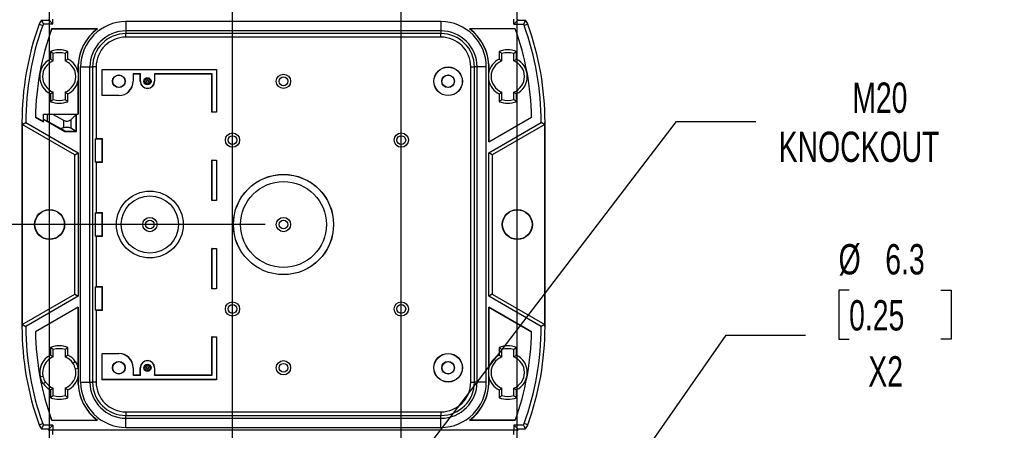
# Model space of a CAD drawing. Header units: millimetres. Extents: x 19 to 819, y 19 to 629.
# Tile 11 of 18: x 123 to 329, y 373 to 459. Entities that reach past the tile are written whole.
import ezdxf

# ---------------------------------------------------------------- set-up
doc = ezdxf.new("R2010")
doc.units = ezdxf.units.MM
doc.header["$LTSCALE"] = 3
doc.linetypes.add('SLD-Solid', pattern=[0])
doc.layers.add('DIMENSIONS', color=140, linetype='SLD-Solid', lineweight=25)
doc.styles.add('SLDTEXTSTYLE0', font='TXT', dxfattribs={"width": 0.7})
doc.dimstyles.new('SLDDIMSTYLE2', dxfattribs={"dimtxt": 6.474023, "dimasz": 9.906, "dimexe": 0, "dimexo": 0.0625, "dimgap": 1.618506, "dimtad": 0, "dimtih": 1, "dimtoh": 1, "dimdec": 1, "dimrnd": 1e-09, "dimzin": 4, "dimdsep": 46, "dimtxsty": 'SLDTEXTSTYLE0', "dimsah": 1, "dimcen": 0.09, "dimadec": 0, "dimazin": 1, "dimtfac": 1, "dimtdec": 1, "dimtofl": 0, "dimtmove": 0, "dimatfit": 3, "dimfxl": 0, "dimfrac": 2, "dimtolj": 1, "dimtzin": 12, "dimarcsym": 0})
doc.dimstyles.new('SLDDIMSTYLE3', dxfattribs={"dimtxt": 6.474023, "dimasz": 9.906, "dimexe": 0, "dimexo": 0.0625, "dimgap": 1.618506, "dimtad": 0, "dimtih": 1, "dimtoh": 1, "dimdec": 1, "dimrnd": 1e-09, "dimzin": 12, "dimdsep": 46, "dimtxsty": 'SLDTEXTSTYLE0', "dimsah": 1, "dimcen": 0, "dimadec": 0, "dimazin": 3, "dimtfac": 1, "dimtdec": 1, "dimtofl": 0, "dimtmove": 0, "dimatfit": 3, "dimfxl": 0, "dimfrac": 2, "dimtolj": 1, "dimtzin": 12, "dimarcsym": 0})
doc.dimstyles.new('SLDDIMSTYLE4', dxfattribs={"dimtxt": 6.474023, "dimasz": 9.906, "dimexe": 0, "dimexo": 0.0625, "dimgap": 1.618506, "dimtad": 0, "dimtih": 1, "dimtoh": 1, "dimdec": 1, "dimrnd": 1e-09, "dimzin": 12, "dimdsep": 46, "dimtxsty": 'SLDTEXTSTYLE0', "dimsah": 1, "dimcen": 0, "dimadec": 0, "dimazin": 3, "dimtfac": 1, "dimtdec": 1, "dimtofl": 0, "dimtmove": 0, "dimatfit": 3, "dimfxl": 0, "dimfrac": 2, "dimtolj": 1, "dimtzin": 12, "dimarcsym": 0})
doc.dimstyles.new('SLDDIMSTYLE5', dxfattribs={"dimtxt": 6.474023, "dimasz": 9.906, "dimexe": 0, "dimexo": 0.0625, "dimgap": 1.618506, "dimtad": 0, "dimtih": 1, "dimtoh": 1, "dimdec": 1, "dimrnd": 1e-09, "dimzin": 12, "dimdsep": 46, "dimtxsty": 'SLDTEXTSTYLE0', "dimsah": 1, "dimcen": 0.09, "dimadec": 0, "dimazin": 3, "dimtfac": 1, "dimtdec": 1, "dimtmove": 0, "dimatfit": 0, "dimfxl": 0, "dimfrac": 2, "dimtolj": 1, "dimtzin": 12, "dimarcsym": 0})

# ---------------------------------------------------------------- blocks, each defined once
blk = doc.blocks.new('_D_3')
at = {"layer": 'DIMENSIONS'}
for p, q in [((183.65, 337.64), (260.51, 438.04)), ((260.51, 438.04), (277.18, 438.04))]:
    blk.add_line(p, q, dxfattribs=at)
blk.add_solid([(183.65, 337.64), (190.88, 344.58), (188.46, 346.43)], dxfattribs=at)
at = {"layer": 'DIMENSIONS', "char_height": 6.35, "attachment_point": 1, "style": 'SLDTEXTSTYLE0'}
for s, insert in [('M20', (297.36, 446.23)), ('KNOCKOUT', (281.94, 435.94))]:
    blk.add_mtext(s, dxfattribs=dict(at, insert=insert))
blk = doc.blocks.new('_D_4')
at = {"layer": 'DIMENSIONS'}
for p, q in [((129.18, 339.99), (129.18, 604.51)), ((227.18, 339.99), (227.18, 604.51)), ((129.18, 594.99), (166.79, 594.99)), ((175.56, 594.99), (173.39, 594.99)), ((173.39, 594.99), (173.39, 584.7)), ((194.8, 594.99), (196.98, 594.99)), ((196.98, 594.99), (196.98, 584.7)), ((227.18, 594.99), (203.57, 594.99)), ((173.39, 584.7), (175.56, 584.7)), ((196.98, 584.7), (194.8, 584.7))]:
    blk.add_line(p, q, dxfattribs=at)
for points in [[(129.18, 594.99), (139.09, 593.47), (139.09, 596.51)], [(227.18, 594.99), (217.27, 596.51), (217.27, 593.47)]]:
    blk.add_solid(points, dxfattribs=at)
at = {"layer": 'DIMENSIONS', "char_height": 6.35, "attachment_point": 1, "style": 'SLDTEXTSTYLE0'}
for s, insert in [('98.0', (175.56, 604.62)), ('3.86', (175.56, 592.89))]:
    blk.add_mtext(s, dxfattribs=dict(at, insert=insert))
blk = doc.blocks.new('_D_6')
at = {"layer": 'DIMENSIONS'}
for p, q in [((296.7, 402.75), (294.52, 402.75)), ((294.52, 402.75), (294.52, 392.46)), ((315.93, 402.75), (318.11, 402.75)), ((318.11, 402.75), (318.11, 392.46)), ((228.98, 333.08), (270.92, 393.35)), ((270.92, 393.35), (287.59, 393.35)), ((294.52, 392.46), (296.7, 392.46)), ((318.11, 392.46), (315.93, 392.46))]:
    blk.add_line(p, q, dxfattribs=at)
blk.add_solid([(228.98, 333.08), (235.89, 340.34), (233.39, 342.08)], dxfattribs=at)
at = {"layer": 'DIMENSIONS', "char_height": 6.35, "attachment_point": 1, "style": 'SLDTEXTSTYLE0'}
for s, insert in [('%%c', (294.5, 412.39)), ('6.3', (304.28, 412.39)), ('0.25', (296.7, 400.65)), ('X2', (300.72, 388.91))]:
    blk.add_mtext(s, dxfattribs=dict(at, insert=insert))
blk = doc.blocks.new('_D_7')
at = {"layer": 'DIMENSIONS'}
for p, q in [((167.5, 320.66), (167.5, 578.99)), ((202.86, 320.66), (202.86, 578.99)), ((167.5, 569.46), (148.45, 569.46)), ((175.56, 569.46), (173.39, 569.46)), ((173.39, 569.46), (173.39, 559.17)), ((194.8, 569.46), (196.98, 569.46)), ((196.98, 569.46), (196.98, 559.17)), ((202.86, 569.46), (221.91, 569.46)), ((173.39, 559.17), (175.56, 559.17)), ((196.98, 559.17), (194.8, 559.17))]:
    blk.add_line(p, q, dxfattribs=at)
for points in [[(167.5, 569.46), (157.6, 570.99), (157.6, 567.94)], [(202.86, 569.46), (212.76, 567.94), (212.76, 570.99)]]:
    blk.add_solid(points, dxfattribs=at)
at = {"layer": 'DIMENSIONS', "char_height": 6.35, "attachment_point": 1, "style": 'SLDTEXTSTYLE0'}
for s, insert in [('35.4', (175.56, 579.1)), ('1.39', (175.56, 567.36))]:
    blk.add_mtext(s, dxfattribs=dict(at, insert=insert))
blk = doc.blocks.new('_D_9')
at = {"layer": 'DIMENSIONS'}
for p, q in [((174.37, 416.49), (73.97, 416.49)), ((83.49, 416.49), (83.49, 386.98)), ((73.87, 375.25), (71.7, 375.25)), ((71.7, 375.25), (71.7, 364.96)), ((93.11, 375.25), (95.29, 375.25)), ((95.29, 375.25), (95.29, 364.96)), ((71.7, 364.96), (73.87, 364.96)), ((83.49, 330.49), (83.49, 363.51)), ((95.29, 364.96), (93.11, 364.96)), ((174.37, 330.49), (73.97, 330.49))]:
    blk.add_line(p, q, dxfattribs=at)
for points in [[(83.49, 416.49), (81.97, 406.58), (85.02, 406.58)], [(83.49, 330.49), (85.02, 340.4), (81.97, 340.4)]]:
    blk.add_solid(points, dxfattribs=at)
at = {"layer": 'DIMENSIONS', "char_height": 6.35, "attachment_point": 1, "style": 'SLDTEXTSTYLE0'}
for s, insert in [('86.0', (73.87, 384.88)), ('3.39', (73.87, 373.14))]:
    blk.add_mtext(s, dxfattribs=dict(at, insert=insert))

msp = doc.modelspace()

# ---------------------------------------------------------------- linework, layer by layer
for p, q in [((126.97, 458.44), (127.73, 458.17)), ((127.46, 459.29), (129.08, 459.29)), ((129.88, 458.49), (127.88, 458.49)), ((129.08, 459.29), (129.08, 459.49)), ((129.08, 459.29), (129.88, 458.49)), ((129.88, 458.49), (129.88, 459.49)), ((145.18, 458.99), (145.18, 457.06)), ((211.18, 458.99), (145.18, 458.99)), ((211.18, 458.99), (211.18, 457.06)), ((226.48, 458.49), (226.48, 459.49)), ((226.48, 458.49), (227.28, 459.29)), ((226.48, 458.49), (228.48, 458.49)), ((227.28, 459.29), (227.28, 459.49)), ((227.28, 459.29), (228.9, 459.29)), ((229.39, 458.44), (228.63, 458.17)), ((139.18, 457.49), (129.61, 457.49)), ((129.61, 457.47), (129.61, 457.49)), ((129.61, 457.47), (139.13, 457.47)), ((211.18, 457.06), (145.18, 457.06)), ((145.18, 457.06), (145.18, 456.49)), ((211.18, 456.49), (145.18, 456.49)), ((145.18, 455.74), (145.18, 456.49)), ((211.18, 457.06), (211.18, 456.49)), ((211.18, 455.74), (211.18, 456.49)), ((226.75, 457.49), (217.18, 457.49)), ((226.75, 457.47), (217.23, 457.47)), ((226.75, 457.47), (226.75, 457.49)), ((211.18, 455.74), (145.18, 455.74)), ((129.35, 452.76), (129.35, 451.14)), ((129.94, 450.75), (129.94, 452.32)), ((132.41, 452.32), (132.41, 450.75)), ((133.01, 451.14), (133.01, 452.76)), ((223.35, 452.76), (223.35, 451.14)), ((223.94, 450.75), (223.94, 452.32)), ((226.41, 452.32), (226.41, 450.75)), ((227.01, 451.14), (227.01, 452.76)), ((135.17, 448.33), (135.17, 450)), ((221.18, 450), (221.18, 448.31)), ((135.18, 449.49), (135.18, 439.59)), ((135.67, 449.49), (137.61, 449.49)), ((135.67, 383.49), (135.67, 449.49)), ((137.61, 449.49), (138.18, 449.49)), ((137.61, 383.49), (137.61, 449.49)), ((138.18, 449.49), (138.18, 383.49)), ((138.93, 449.49), (138.18, 449.49)), ((138.93, 449.49), (138.93, 434.49)), ((140.21, 448.96), (140.18, 448.99)), ((140.18, 448.99), (164.18, 448.99)), ((140.18, 443.49), (140.18, 448.99)), ((140.21, 443.52), (140.21, 448.96)), ((140.21, 448.96), (164.15, 448.96)), ((148.21, 448.02), (146.65, 448.02)), ((146.65, 448.02), (146.65, 446.49)), ((146.65, 448.02), (146.68, 447.99)), ((148.18, 447.99), (146.68, 447.99)), ((146.68, 447.99), (146.68, 446.49)), ((148.21, 448.02), (148.18, 447.99)), ((148.18, 446.49), (148.18, 447.99)), ((148.21, 446.49), (148.21, 448.02)), ((163.21, 448.02), (151.15, 448.02)), ((151.15, 448.02), (151.15, 446.49)), ((151.15, 448.02), (151.18, 447.99)), ((163.18, 447.99), (151.18, 447.99)), ((151.18, 447.99), (151.18, 446.49)), ((163.21, 448.02), (163.18, 447.99)), ((163.18, 439.99), (163.18, 447.99)), ((163.21, 440.02), (163.21, 448.02)), ((164.15, 448.96), (164.18, 448.99)), ((164.15, 448.96), (164.15, 440.02)), ((164.18, 448.99), (164.18, 439.99)), ((217.43, 449.49), (218.18, 449.49)), ((217.43, 383.49), (217.43, 449.49)), ((218.75, 449.49), (218.18, 449.49)), ((218.18, 383.49), (218.18, 449.49)), ((220.68, 449.49), (218.75, 449.49)), ((218.75, 383.49), (218.75, 449.49)), ((220.68, 383.49), (220.68, 449.49)), ((221.18, 433.8), (221.18, 449.49)), ((135.17, 439.6), (135.17, 446.65)), ((146.65, 446.49), (146.68, 446.49)), ((148.21, 446.49), (148.18, 446.49)), ((151.15, 446.49), (151.18, 446.49)), ((221.18, 446.66), (221.18, 433.81)), ((129.35, 443.84), (129.35, 442.22)), ((129.94, 442.66), (129.94, 444.23)), ((132.41, 444.23), (132.41, 442.66)), ((133.01, 442.22), (133.01, 443.84)), ((223.35, 443.84), (223.35, 442.22)), ((223.94, 442.66), (223.94, 444.23)), ((226.41, 444.23), (226.41, 442.66)), ((227.01, 442.22), (227.01, 443.84)), ((140.21, 443.52), (140.18, 443.49)), ((143.68, 443.49), (140.18, 443.49)), ((143.68, 443.52), (140.21, 443.52)), ((143.68, 443.52), (143.68, 443.49)), ((127.88, 439.59), (127.87, 439.6)), ((127.87, 439.6), (135.17, 439.6)), ((127.87, 438.02), (127.87, 439.6)), ((127.88, 439.59), (128.68, 439.56)), ((127.88, 438.59), (127.88, 439.59)), ((128.68, 439.56), (128.68, 438.16)), ((129.94, 439.55), (128.68, 439.56)), ((129.94, 439.55), (132.06, 438.33)), ((134.74, 439.55), (129.94, 439.55)), ((134.74, 439.55), (133.64, 438.45)), ((134.74, 439.55), (134.78, 439.59)), ((134.74, 436.02), (134.74, 439.55)), ((134.78, 435.99), (134.78, 439.59)), ((134.78, 439.59), (135.18, 439.59)), ((135.18, 439.59), (135.17, 439.6)), ((163.21, 440.02), (163.18, 439.99)), ((164.18, 439.99), (163.18, 439.99)), ((164.15, 440.02), (163.21, 440.02)), ((164.15, 440.02), (164.18, 439.99)), ((123.38, 437.84), (123.43, 437.84)), ((123.38, 437.84), (123.38, 395.14)), ((123.43, 437.84), (123.43, 395.14)), ((134.43, 431.06), (123.43, 437.41)), ((124.18, 437.84), (135.18, 431.49)), ((126.19, 438.99), (127.88, 438.01)), ((126.19, 438.99), (126.19, 438.99)), ((127.87, 438.02), (126.19, 438.99)), ((127.88, 438.01), (127.87, 438.02)), ((127.88, 438.59), (132.38, 435.99)), ((127.88, 438.59), (128.68, 438.16)), ((127.88, 438.01), (127.88, 438.59)), ((131.48, 436.57), (128.68, 438.16)), ((132.06, 438.33), (132.06, 436.78)), ((133.64, 438.45), (133.64, 436.71)), ((221.18, 433.8), (230.17, 438.99)), ((221.18, 433.81), (230.16, 438.99)), ((221.18, 431.49), (232.18, 437.84)), ((232.93, 437.41), (221.93, 431.06)), ((230.16, 438.99), (230.17, 438.99)), ((232.98, 437.84), (232.93, 437.84)), ((232.93, 395.14), (232.93, 437.84)), ((232.98, 395.14), (232.98, 437.84)), ((131.48, 436.57), (132.06, 436.78)), ((132.39, 436.03), (131.48, 436.57)), ((132.39, 436.03), (132.38, 435.99)), ((132.38, 435.99), (134.78, 435.99)), ((132.39, 436.03), (134.72, 436.03)), ((133.64, 436.71), (134.72, 436.03)), ((134.74, 436.02), (134.72, 436.03)), ((134.74, 436.02), (134.78, 435.99)), ((138.82, 434.46), (138.93, 434.49)), ((138.82, 429.52), (138.82, 434.46)), ((138.82, 434.46), (140.15, 434.46)), ((138.93, 434.49), (140.18, 434.49)), ((140.15, 434.46), (140.18, 434.49)), ((140.15, 434.46), (140.15, 429.52)), ((140.18, 434.49), (140.18, 429.49)), ((221.18, 433.8), (221.18, 433.81)), ((134.43, 431.06), (135.18, 431.49)), ((135.18, 431.49), (135.18, 401.49)), ((221.18, 401.49), (221.18, 431.49)), ((221.93, 431.06), (221.18, 431.49)), ((134.43, 401.92), (134.43, 431.06)), ((138.82, 429.52), (138.93, 429.49)), ((140.15, 429.52), (138.82, 429.52)), ((138.93, 429.49), (138.93, 418.99)), ((140.18, 429.49), (138.93, 429.49)), ((140.15, 429.52), (140.18, 429.49)), ((163.21, 429.96), (163.18, 429.99)), ((163.18, 421.49), (163.18, 429.99)), ((163.18, 429.99), (164.18, 429.99)), ((163.21, 429.96), (164.15, 429.96)), ((163.21, 421.52), (163.21, 429.96)), ((164.15, 429.96), (164.18, 429.99)), ((164.15, 429.96), (164.15, 421.52)), ((164.18, 429.99), (164.18, 421.49)), ((221.93, 431.06), (221.93, 401.92)), ((163.21, 421.52), (163.18, 421.49)), ((164.18, 421.49), (163.18, 421.49)), ((164.15, 421.52), (163.21, 421.52)), ((164.15, 421.52), (164.18, 421.49)), ((138.82, 418.96), (138.93, 418.99)), ((138.82, 414.02), (138.82, 418.96)), ((138.82, 418.96), (140.15, 418.96)), ((138.93, 418.99), (140.18, 418.99)), ((140.15, 418.96), (140.18, 418.99)), ((140.15, 418.96), (140.15, 414.02)), ((140.18, 418.99), (140.18, 413.99)), ((138.82, 414.02), (138.93, 413.99)), ((140.15, 414.02), (138.82, 414.02)), ((138.93, 413.99), (138.93, 403.49)), ((140.18, 413.99), (138.93, 413.99)), ((140.15, 414.02), (140.18, 413.99)), ((163.21, 411.46), (163.18, 411.49)), ((163.18, 411.49), (164.18, 411.49)), ((163.18, 402.99), (163.18, 411.49)), ((163.21, 411.46), (164.15, 411.46)), ((163.21, 403.02), (163.21, 411.46)), ((164.15, 411.46), (164.18, 411.49)), ((164.15, 411.46), (164.15, 403.02)), ((164.18, 411.49), (164.18, 402.99)), ((138.82, 403.46), (138.93, 403.49)), ((138.82, 398.52), (138.82, 403.46)), ((138.82, 403.46), (140.15, 403.46)), ((138.93, 403.49), (140.18, 403.49)), ((140.15, 403.46), (140.18, 403.49)), ((140.15, 403.46), (140.15, 398.52)), ((140.18, 403.49), (140.18, 398.49)), ((163.21, 403.02), (163.18, 402.99)), ((164.18, 402.99), (163.18, 402.99)), ((164.15, 403.02), (163.21, 403.02)), ((164.15, 403.02), (164.18, 402.99)), ((123.43, 395.57), (134.43, 401.92)), ((135.18, 401.49), (124.18, 395.14)), ((134.43, 401.92), (135.18, 401.49)), ((221.93, 401.92), (221.18, 401.49)), ((232.18, 395.14), (221.18, 401.49)), ((221.93, 401.92), (232.93, 395.57)), ((135.18, 399.18), (126.19, 393.99)), ((135.17, 399.17), (126.19, 393.99)), ((135.18, 399.18), (135.17, 399.17)), ((135.17, 386.4), (135.17, 399.17)), ((135.18, 399.18), (135.18, 383.49)), ((138.82, 398.52), (138.93, 398.49)), ((140.15, 398.52), (138.82, 398.52)), ((138.93, 398.49), (138.93, 383.49)), ((140.18, 398.49), (138.93, 398.49)), ((140.15, 398.52), (140.18, 398.49)), ((221.18, 383.49), (221.18, 399.18)), ((230.17, 393.99), (221.18, 399.18)), ((221.18, 399.17), (221.18, 399.18)), ((221.18, 399.17), (221.18, 386.33)), ((221.18, 399.17), (230.16, 393.99)), ((123.38, 395.14), (123.43, 395.14)), ((232.98, 395.14), (232.93, 395.14)), ((126.19, 393.99), (126.19, 393.99)), ((163.21, 392.96), (163.18, 392.99)), ((163.18, 384.99), (163.18, 392.99)), ((163.18, 392.99), (164.18, 392.99)), ((163.21, 384.96), (163.21, 392.96)), ((163.21, 392.96), (164.15, 392.96)), ((164.15, 392.96), (164.18, 392.99)), ((164.15, 392.96), (164.15, 384.02)), ((164.18, 392.99), (164.18, 383.99)), ((230.16, 393.99), (230.17, 393.99)), ((129.35, 390.76), (129.35, 389.14)), ((129.94, 388.75), (129.94, 390.32)), ((132.41, 390.32), (132.41, 388.75)), ((133.01, 389.14), (133.01, 390.76)), ((223.35, 390.76), (223.35, 389.14)), ((223.94, 388.75), (223.94, 390.32)), ((226.41, 390.32), (226.41, 388.75)), ((227.01, 389.14), (227.01, 390.76)), ((129.94, 388.75), (129.94, 388.75)), ((140.21, 389.46), (140.18, 389.49)), ((140.18, 383.99), (140.18, 389.49)), ((140.18, 389.49), (143.68, 389.49)), ((140.21, 384.02), (140.21, 389.46)), ((140.21, 389.46), (143.68, 389.46)), ((143.68, 389.46), (143.68, 389.49)), ((134.07, 387.44), (134.56, 387.78)), ((134.58, 386.26), (135.16, 386.4)), ((135.17, 386.31), (135.17, 386.4)), ((146.65, 386.49), (146.65, 384.96)), ((146.65, 386.49), (146.68, 386.49)), ((146.68, 386.49), (146.68, 384.99)), ((148.21, 386.49), (148.18, 386.49)), ((148.18, 384.99), (148.18, 386.49)), ((148.21, 384.96), (148.21, 386.49)), ((151.15, 386.49), (151.15, 384.96)), ((151.15, 386.49), (151.18, 386.49)), ((151.18, 386.49), (151.18, 384.99)), ((127.2, 384.58), (127.78, 384.71)), ((135.17, 382.98), (135.17, 384.66)), ((140.21, 384.02), (140.18, 383.99)), ((164.18, 383.99), (140.18, 383.99)), ((164.15, 384.02), (140.21, 384.02)), ((146.65, 384.96), (146.68, 384.99)), ((146.65, 384.96), (148.21, 384.96)), ((146.68, 384.99), (148.18, 384.99)), ((148.21, 384.96), (148.18, 384.99)), ((151.15, 384.96), (151.18, 384.99)), ((151.15, 384.96), (163.21, 384.96)), ((151.18, 384.99), (163.18, 384.99)), ((163.21, 384.96), (163.18, 384.99)), ((164.15, 384.02), (164.18, 383.99)), ((221.18, 384.65), (221.18, 382.98)), ((129.35, 381.84), (129.35, 380.22)), ((129.94, 380.66), (129.94, 382.23)), ((132.41, 382.23), (132.41, 382.23)), ((132.41, 382.23), (132.41, 380.66)), ((133.01, 380.22), (133.01, 381.84)), ((135.67, 383.49), (137.61, 383.49)), ((137.61, 383.49), (138.18, 383.49)), ((138.93, 383.49), (138.18, 383.49)), ((217.43, 383.49), (218.18, 383.49)), ((218.75, 383.49), (218.18, 383.49)), ((220.68, 383.49), (218.75, 383.49)), ((223.35, 381.84), (223.35, 380.22)), ((223.94, 380.66), (223.94, 382.23)), ((226.41, 382.23), (226.41, 380.66)), ((227.01, 380.22), (227.01, 381.84)), ((129.61, 375.51), (129.61, 375.49)), ((129.61, 375.51), (139.13, 375.51)), ((129.61, 375.49), (139.18, 375.49)), ((145.18, 377.24), (145.18, 376.49)), ((145.18, 377.24), (211.18, 377.24)), ((145.18, 375.92), (145.18, 376.49)), ((145.18, 376.49), (211.18, 376.49)), ((145.18, 373.98), (145.18, 375.92)), ((145.18, 375.92), (211.18, 375.92)), ((211.18, 377.24), (211.18, 376.49)), ((211.18, 375.92), (211.18, 376.49)), ((211.18, 373.98), (211.18, 375.92)), ((217.18, 375.49), (226.75, 375.49)), ((226.75, 375.51), (217.23, 375.51)), ((226.75, 375.51), (226.75, 375.49)), ((126.97, 374.54), (127.73, 374.81)), ((127.46, 373.69), (129.08, 373.69)), ((129.88, 374.49), (127.88, 374.49)), ((129.08, 373.69), (129.88, 374.49)), ((129.08, 373.69), (129.08, 373.49)), ((129.08, 373.29), (129.08, 373.49)), ((129.08, 373.49), (129.88, 373.49)), ((129.08, 373.49), (129.88, 373.49)), ((129.88, 374.49), (129.88, 373.49)), ((129.88, 372.49), (129.88, 373.49)), ((129.88, 373.49), (226.48, 373.49)), ((129.88, 373.49), (226.48, 373.49)), ((145.18, 373.98), (211.18, 373.98)), ((228.48, 374.49), (226.48, 374.49)), ((226.48, 374.49), (226.48, 373.49)), ((226.48, 374.49), (227.28, 373.69)), ((226.48, 372.49), (226.48, 373.49)), ((226.48, 373.49), (227.28, 373.49)), ((226.48, 373.49), (227.28, 373.49)), ((227.28, 373.69), (227.28, 373.49)), ((227.28, 373.69), (228.9, 373.69)), ((227.28, 373.29), (227.28, 373.49)), ((229.39, 374.54), (228.63, 374.81))]:
    msp.add_line(p, q)
at = {"flags": 128}
for points in [[(123.43, 437.41), (123.85, 437.65), (124.18, 437.84)], [(232.93, 437.41), (232.51, 437.65), (232.18, 437.84)], [(123.43, 395.57), (123.85, 395.33), (124.18, 395.14)], [(232.93, 395.57), (232.51, 395.33), (232.18, 395.14)]]:
    msp.add_lwpolyline(points, dxfattribs=at)
for centre, radius in [((143.68, 446.49), 1.33), ((143.68, 446.49), 1.29), ((178.18, 446.49), 1.5), ((212.68, 446.49), 3), ((212.68, 446.49), 2.97), ((212.68, 446.49), 1.33), ((212.68, 446.49), 1.29), ((149.68, 446.49), 0.75), ((149.68, 446.49), 0.529), ((149.68, 446.49), 0.234), ((178.18, 446.49), 0.923), ((167.5, 434.17), 1.5), ((202.86, 434.17), 1.5), ((167.5, 434.17), 0.923), ((202.86, 434.17), 0.923), ((178.18, 416.49), 10.5), ((178.18, 416.49), 10.49), ((178.18, 416.49), 9), ((178.18, 416.49), 9), ((150.18, 416.49), 7), ((150.18, 416.49), 7), ((150.18, 416.49), 6), ((150.18, 416.49), 6), ((129.18, 416.49), 3.15), ((129.18, 416.49), 3.08), ((227.18, 416.49), 3.15), ((227.18, 416.49), 3.08), ((150.18, 416.49), 1.5), ((150.18, 416.49), 0.923), ((178.18, 416.49), 1.5), ((178.18, 416.49), 0.923), ((167.5, 398.81), 1.5), ((202.86, 398.81), 1.5), ((167.5, 398.81), 0.923), ((202.86, 398.81), 0.923), ((178.18, 386.49), 1.5), ((212.68, 386.49), 3), ((212.68, 386.49), 2.97), ((143.68, 386.49), 1.33), ((143.68, 386.49), 1.29), ((149.68, 386.49), 0.75), ((149.68, 386.49), 0.529), ((149.68, 386.49), 0.234), ((178.18, 386.49), 0.923), ((212.68, 386.49), 1.33), ((212.68, 386.49), 1.29)]:
    msp.add_circle(centre, radius)
for centre, radius, start, end in [((184.18, 437.84), 60.8, 160.1975, 180), ((184.18, 437.84), 60, 160.1975, 180), ((129.61, 457.49), 2.8, 139.9668, 160.1975), ((129.61, 457.49), 2, 150, 160.1975), ((145.18, 449.49), 9.5, 90, 180), ((211.18, 449.49), 9.5, 0, 90), ((226.75, 457.49), 2, 19.8025, 30), ((172.18, 437.84), 60, 0, 19.8025), ((226.75, 457.49), 2.8, 19.8025, 40.0332), ((172.18, 437.84), 60.8, 0, 19.8025), ((184.18, 437.84), 58, 160.1975, 178.8657), ((184.18, 437.84), 58, 160.2143, 178.8632), ((145.18, 449.49), 10.02, 127.1684, 177.0704), ((145.18, 449.49), 10, 126.8699, 180), ((145.18, 449.49), 7.57, 90, 180), ((145.18, 449.49), 7, 90, 180), ((211.18, 449.49), 7.57, 0, 90), ((211.18, 449.49), 7, 0, 90), ((211.18, 449.49), 10, 0, 53.1301), ((211.18, 449.49), 10.02, 2.9296, 52.8316), ((172.18, 437.84), 58, 1.1343, 19.8025), ((172.18, 437.84), 58, 1.1368, 19.7857), ((145.18, 449.49), 6.25, 90, 180), ((211.18, 449.49), 6.25, 0, 90), ((131.18, 447.49), 5.58, 70.8366, 109.1634), ((131.18, 447.49), 4.99, 75.6546, 104.3454), ((225.18, 447.49), 5.58, 70.8556, 109.1444), ((225.18, 447.49), 4.99, 75.6545, 104.3455), ((131.18, 447.49), 4.08, 116.6714, 243.3286), ((131.18, 447.49), 3.49, 110.7569, 249.2431), ((131.18, 447.49), 3.49, 290.7569, 69.2431), ((131.18, 447.49), 4.08, 11.8435, 63.3286), ((225.18, 447.49), 4.08, 116.6489, 168.332), ((225.18, 447.49), 3.49, 110.7571, 249.2429), ((225.18, 447.49), 3.49, 290.7571, 69.2429), ((225.18, 447.49), 4.08, 296.6489, 63.3511), ((131.18, 447.49), 4.08, 296.6714, 348.1565), ((143.68, 446.49), 2.97, 270, 0), ((143.68, 446.49), 3, 270, 0), ((149.68, 446.49), 1.5, 180, 0), ((149.68, 446.49), 1.47, 180, 0), ((225.18, 447.49), 4.08, 191.668, 243.3511), ((131.18, 447.49), 5.58, 250.8366, 289.1634), ((131.18, 447.49), 4.99, 255.6546, 284.3454), ((225.18, 447.49), 5.58, 250.8556, 289.1444), ((225.18, 447.49), 4.99, 255.6545, 284.3455), ((184.18, 437.84), 60.75, 180, 180.4095), ((172.18, 437.84), 60.75, 359.5905, 0), ((184.18, 395.14), 60.8, 180, 199.8025), ((184.18, 395.14), 60.75, 179.5905, 180), ((184.18, 395.14), 60, 180, 199.8025), ((172.18, 395.14), 60, 340.1975, 0), ((172.18, 395.14), 60.8, 340.1975, 0), ((172.18, 395.14), 60.75, 0, 0.4095), ((184.18, 395.14), 58, 181.1343, 199.8025), ((184.18, 395.14), 58, 181.1368, 199.7857), ((172.18, 395.14), 58, 340.1975, 358.8657), ((172.18, 395.14), 58, 340.2143, 358.8632), ((131.18, 385.49), 5.58, 70.8556, 109.1444), ((131.18, 385.49), 4.99, 75.6545, 104.3455), ((225.18, 385.49), 5.58, 70.8366, 109.1634), ((225.18, 385.49), 4.99, 75.6546, 104.3454), ((131.18, 385.49), 4.08, 116.6306, 192.8571), ((131.18, 385.49), 3.49, 110.8025, 192.8571), ((131.18, 385.49), 3.49, 34.0782, 69.2429), ((131.18, 385.49), 4.08, 34.0784, 63.3511), ((143.68, 386.49), 3, 0, 90), ((143.68, 386.49), 2.97, 0, 90), ((149.68, 386.49), 1.5, 0, 180), ((149.68, 386.49), 1.47, 0, 180), ((225.18, 385.49), 4.08, 116.6714, 168.1565), ((225.18, 385.49), 3.49, 110.7569, 249.2431), ((225.18, 385.49), 3.49, 290.7569, 69.2431), ((225.18, 385.49), 4.08, 296.6714, 63.3286), ((131.18, 385.49), 3.49, 290.7571, 12.8571), ((131.18, 385.49), 4.08, 11.668, 12.8291), ((131.18, 385.49), 4.08, 296.6898, 348.332), ((225.18, 385.49), 4.08, 191.8435, 243.3286), ((131.18, 385.49), 4.08, 214.7665, 243.3286), ((131.18, 385.49), 3.49, 214.7664, 249.2431), ((145.18, 383.49), 10.02, 182.9296, 232.8316), ((145.18, 383.49), 10, 180, 233.1301), ((145.18, 383.49), 9.5, 180, 270), ((145.18, 383.49), 7.57, 180, 270), ((145.18, 383.49), 7, 180, 270), ((145.18, 383.49), 6.25, 180, 270), ((211.18, 383.49), 7.57, 270, 0), ((211.18, 383.49), 9.5, 270, 0), ((211.18, 383.49), 7, 270, 0), ((211.18, 383.49), 6.25, 270, 0), ((211.18, 383.49), 10, 306.8699, 0), ((211.18, 383.49), 10.02, 307.1684, 357.0704), ((131.18, 385.49), 5.58, 250.8366, 289.1634), ((131.18, 385.49), 4.99, 255.6546, 284.3454), ((225.18, 385.49), 5.58, 250.8366, 289.1634), ((225.18, 385.49), 4.99, 255.6546, 284.3454), ((129.61, 375.49), 2.8, 199.8025, 220.0332), ((129.61, 375.49), 2, 199.8025, 210), ((226.75, 375.49), 2, 330, 340.1975), ((226.75, 375.49), 2.8, 319.9668, 340.1975)]:
    msp.add_arc(centre, radius, start, end)
for points, knots in [([(127.46, 459.29), (127.53, 459.15), (127.66, 458.88), (127.81, 458.61), (127.88, 458.49)], [0, 0, 0, 0, 0.538249, 1, 1, 1, 1]), ([(228.9, 459.29), (228.83, 459.15), (228.7, 458.88), (228.55, 458.62), (228.48, 458.49)], [0, 0, 0, 0, 0.526691, 1, 1, 1, 1]), ([(135.18, 449.49), (135.18, 449.5), (135.18, 449.52), (135.18, 449.56), (135.18, 449.59), (135.18, 449.63), (135.18, 449.66), (135.18, 449.7), (135.18, 449.73), (135.18, 449.76), (135.18, 449.8), (135.18, 449.83), (135.18, 449.87), (135.18, 449.9), (135.18, 449.93), (135.18, 449.97), (135.18, 449.99), (135.17, 450)], [0, 0, 0, 0, 0.029482, 0.060863, 0.09574, 0.135287, 0.180314, 0.231373, 0.288839, 0.352979, 0.423981, 0.501985, 0.587097, 0.679397, 0.778948, 0.885803, 1, 1, 1, 1]), ([(221.18, 449.49), (221.18, 449.5), (221.18, 449.52), (221.18, 449.56), (221.18, 449.59), (221.18, 449.63), (221.18, 449.66), (221.18, 449.7), (221.18, 449.73), (221.18, 449.76), (221.18, 449.8), (221.18, 449.83), (221.18, 449.87), (221.18, 449.9), (221.18, 449.93), (221.18, 449.97), (221.18, 449.99), (221.18, 450)], [0, 0, 0, 0, 0.02945, 0.060811, 0.095676, 0.135218, 0.180245, 0.231308, 0.28878, 0.352927, 0.423937, 0.501949, 0.587069, 0.679377, 0.778936, 0.885797, 1, 1, 1, 1]), ([(135.17, 448.33), (135.17, 448.26), (135.17, 448.12), (135.17, 447.91), (135.17, 447.7), (135.17, 447.42), (135.17, 447.07), (135.17, 446.79), (135.17, 446.65)], [0, 0, 0, 0, 0.127213, 0.252539, 0.376951, 0.501454, 0.748907, 1, 1, 1, 1]), ([(221.18, 446.66), (221.18, 446.73), (221.18, 446.87), (221.18, 447.08), (221.18, 447.28), (221.18, 447.56), (221.18, 447.91), (221.18, 448.18), (221.18, 448.31)], [0, 0, 0, 0, 0.127176, 0.252504, 0.376933, 0.501447, 0.748934, 1, 1, 1, 1]), ([(132.06, 438.33), (132.16, 438.27), (132.28, 438.23), (132.57, 438.16), (132.74, 438.15), (133.06, 438.18), (133.22, 438.21), (133.47, 438.32), (133.57, 438.38), (133.64, 438.45)], [0, 0, 0, 0, 0.25, 0.25, 0.5, 0.5, 0.75, 0.75, 1, 1, 1, 1]), ([(132.06, 436.78), (132.16, 436.82), (132.28, 436.85), (132.57, 436.89), (132.74, 436.9), (133.06, 436.88), (133.22, 436.86), (133.47, 436.79), (133.57, 436.75), (133.64, 436.71)], [0, 0, 0, 0, 0.25, 0.25, 0.5, 0.5, 0.75, 0.75, 1, 1, 1, 1]), ([(135.17, 386.31), (135.17, 386.25), (135.17, 386.11), (135.17, 385.9), (135.17, 385.69), (135.17, 385.42), (135.17, 385.07), (135.17, 384.8), (135.17, 384.66)], [0, 0, 0, 0, 0.127176, 0.252504, 0.376933, 0.501447, 0.748934, 1, 1, 1, 1]), ([(221.18, 384.65), (221.18, 384.72), (221.18, 384.86), (221.18, 385.07), (221.18, 385.28), (221.18, 385.56), (221.18, 385.91), (221.18, 386.19), (221.18, 386.33)], [0, 0, 0, 0, 0.127213, 0.252539, 0.376951, 0.501454, 0.748907, 1, 1, 1, 1]), ([(135.18, 383.49), (135.18, 383.48), (135.18, 383.45), (135.18, 383.42), (135.18, 383.38), (135.18, 383.35), (135.18, 383.32), (135.18, 383.28), (135.18, 383.25), (135.18, 383.21), (135.18, 383.18), (135.18, 383.15), (135.18, 383.11), (135.18, 383.08), (135.18, 383.04), (135.18, 383.01), (135.18, 382.99), (135.17, 382.98)], [0, 0, 0, 0, 0.02945, 0.060811, 0.095676, 0.135218, 0.180245, 0.231308, 0.28878, 0.352927, 0.423937, 0.501949, 0.587069, 0.679377, 0.778936, 0.885797, 1, 1, 1, 1]), ([(221.18, 383.49), (221.18, 383.48), (221.18, 383.45), (221.18, 383.42), (221.18, 383.38), (221.18, 383.35), (221.18, 383.32), (221.18, 383.28), (221.18, 383.25), (221.18, 383.21), (221.18, 383.18), (221.18, 383.15), (221.18, 383.11), (221.18, 383.08), (221.18, 383.04), (221.18, 383.01), (221.18, 382.99), (221.18, 382.98)], [0, 0, 0, 0, 0.029482, 0.060863, 0.09574, 0.135287, 0.180314, 0.231373, 0.288839, 0.352979, 0.423981, 0.501985, 0.587097, 0.679397, 0.778948, 0.885803, 1, 1, 1, 1]), ([(127.88, 374.49), (127.84, 374.43), (127.77, 374.31), (127.67, 374.11), (127.57, 373.91), (127.5, 373.76), (127.46, 373.69)], [0, 0, 0, 0, 0.221313, 0.461751, 0.721313, 1, 1, 1, 1]), ([(228.9, 373.69), (228.88, 373.72), (228.87, 373.75), (228.85, 373.78), (228.79, 373.91), (228.73, 374.04), (228.66, 374.17), (228.6, 374.27), (228.54, 374.38), (228.48, 374.49)], [0, 0, 0, 0, 0.00550971, 0.00550971, 0.00550971, 0.02754854, 0.02754854, 0.02754854, 0.04600888, 0.04600888, 0.04600888, 0.04600888])]:
    msp.add_open_spline(points, degree=3, knots=knots)
for points in [[(139.18, 457.49), (139.16, 457.48), (139.14, 457.48), (139.13, 457.47)], [(217.23, 457.47), (217.21, 457.48), (217.2, 457.48), (217.18, 457.49)], [(129.35, 452.76), (129.55, 452.62), (129.75, 452.47), (129.94, 452.32)], [(133.01, 452.76), (132.81, 452.62), (132.61, 452.47), (132.41, 452.32)], [(223.94, 452.32), (223.75, 452.47), (223.55, 452.62), (223.35, 452.76)], [(226.41, 452.32), (226.61, 452.47), (226.81, 452.62), (227.01, 452.76)], [(129.94, 450.75), (129.75, 450.88), (129.55, 451.01), (129.35, 451.14)], [(133.01, 451.14), (132.81, 451.01), (132.61, 450.88), (132.41, 450.75)], [(223.35, 451.14), (223.55, 451.01), (223.75, 450.88), (223.94, 450.75)], [(226.41, 450.75), (226.61, 450.88), (226.81, 451.01), (227.01, 451.14)], [(129.94, 444.23), (129.75, 444.09), (129.55, 443.97), (129.35, 443.84)], [(133.01, 443.84), (132.81, 443.97), (132.61, 444.09), (132.41, 444.23)], [(223.35, 443.84), (223.55, 443.97), (223.75, 444.09), (223.94, 444.23)], [(226.41, 444.23), (226.61, 444.09), (226.81, 443.97), (227.01, 443.84)], [(129.94, 442.66), (129.75, 442.51), (129.55, 442.36), (129.35, 442.22)], [(132.41, 442.66), (132.61, 442.51), (132.81, 442.36), (133.01, 442.22)], [(223.35, 442.22), (223.55, 442.36), (223.75, 442.51), (223.94, 442.66)], [(227.01, 442.22), (226.81, 442.36), (226.61, 442.51), (226.41, 442.66)], [(129.94, 390.32), (129.75, 390.47), (129.55, 390.62), (129.35, 390.76)], [(132.41, 390.32), (132.61, 390.47), (132.81, 390.62), (133.01, 390.76)], [(223.35, 390.76), (223.55, 390.62), (223.75, 390.47), (223.94, 390.32)], [(226.41, 390.32), (226.61, 390.47), (226.81, 390.62), (227.01, 390.76)], [(129.94, 388.75), (129.75, 388.88), (129.55, 389.01), (129.35, 389.14)], [(132.41, 388.75), (132.61, 388.88), (132.81, 389.01), (133.01, 389.14)], [(223.35, 389.14), (223.55, 389.01), (223.75, 388.88), (223.94, 388.75)], [(226.41, 388.75), (226.61, 388.88), (226.81, 389.01), (227.01, 389.14)], [(134.58, 386.26), (134.48, 386.69), (134.31, 387.08), (134.07, 387.44)], [(134.56, 387.78), (134.84, 387.35), (135.04, 386.89), (135.16, 386.4)], [(127.83, 383.16), (127.53, 383.59), (127.32, 384.07), (127.2, 384.58)], [(127.78, 384.71), (127.88, 384.27), (128.06, 383.87), (128.32, 383.5)], [(128.32, 383.5), (128.15, 383.39), (127.99, 383.28), (127.83, 383.16)], [(129.35, 381.84), (129.55, 381.97), (129.75, 382.09), (129.94, 382.23)], [(133.01, 381.84), (132.8, 381.97), (132.6, 382.1), (132.41, 382.23)], [(223.35, 381.84), (223.55, 381.97), (223.75, 382.09), (223.94, 382.23)], [(226.41, 382.23), (226.61, 382.09), (226.81, 381.97), (227.01, 381.84)], [(129.35, 380.22), (129.55, 380.36), (129.75, 380.51), (129.94, 380.66)], [(133.01, 380.22), (132.81, 380.36), (132.61, 380.51), (132.41, 380.66)], [(223.35, 380.22), (223.55, 380.36), (223.75, 380.51), (223.94, 380.66)], [(226.41, 380.66), (226.61, 380.51), (226.81, 380.36), (227.01, 380.22)], [(139.13, 375.51), (139.14, 375.5), (139.16, 375.5), (139.18, 375.49)], [(217.18, 375.49), (217.2, 375.5), (217.21, 375.5), (217.23, 375.51)]]:
    msp.add_open_spline(points, degree=3)

# ---------------------------------------------------------------- dimensions: what is measured, and where the dimension line sits
at = {"layer": 'DIMENSIONS'}
for base, p1, p2, dimstyle, picture, middle in [((227.18, 594.99), (129.18, 336.18), (227.18, 336.18), 'SLDDIMSTYLE2', '_D_4', (185.18, 594.99)), ((202.86, 569.46), (167.5, 316.85), (202.86, 316.85), 'SLDDIMSTYLE5', '_D_7', (185.18, 569.46))]:
    dim = msp.add_linear_dim(base=base, p1=p1, p2=p2, dimstyle=dimstyle, dxfattribs=at)
    dim.commit()
    dim.dimension.update_dxf_attribs({"geometry": picture, "text_midpoint": middle, "dimtype": 160})
dim = msp.add_diameter_dim_2p(p1=(172.71, 323.34), p2=(183.65, 337.64), text='M20\\PKNOCKOUT', dimstyle='SLDDIMSTYLE3', override={"dimpost": '<>'}, dxfattribs=at)
dim.commit()
dim.dimension.update_dxf_attribs({"geometry": '_D_3', "text_midpoint": (306.32, 438.04), "dimtype": 163})
dim = msp.add_linear_dim(base=(83.49, 330.49), p1=(178.18, 416.49), p2=(178.18, 330.49), angle=90, dimstyle='SLDDIMSTYLE2', dxfattribs=at)
dim.commit()
dim.dimension.update_dxf_attribs({"geometry": '_D_9', "text_midpoint": (83.49, 375.25), "dimtype": 160})
dim = msp.add_diameter_dim_2p(p1=(225.38, 327.9), p2=(228.98, 333.08), text='<>\\PX2', dimstyle='SLDDIMSTYLE4', dxfattribs=at)
dim.commit()
dim.dimension.update_dxf_attribs({"geometry": '_D_6', "text_midpoint": (306.32, 396.7), "dimtype": 163})

doc.saveas('drawing.dxf')
